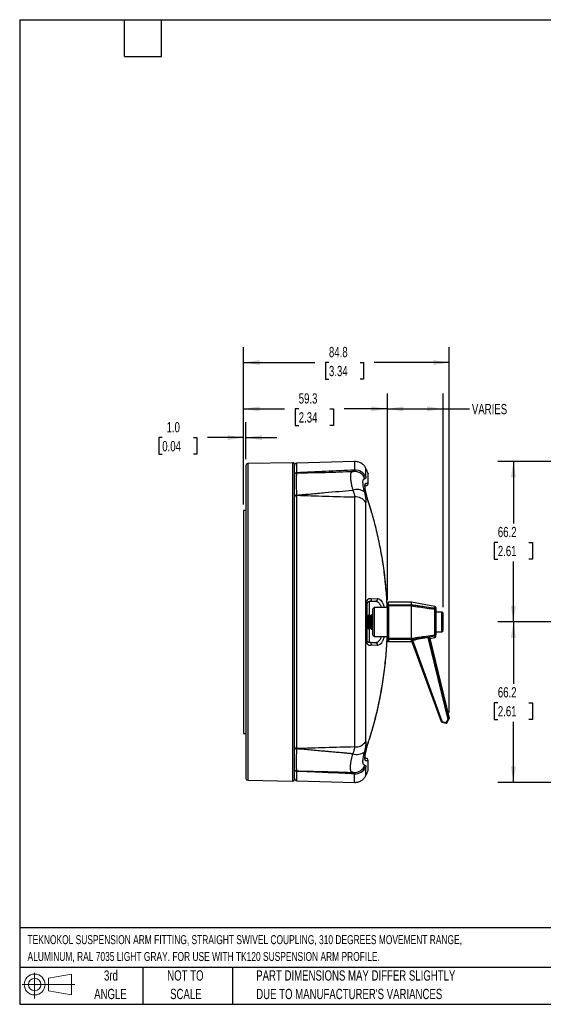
# Model space of a CAD drawing. Header units: millimetres. Extents: x 13 to 546, y 13 to 419.
# Tile 1 of 16: x 13 to 229, y 13 to 419. Entities that reach past the tile are written whole.
import ezdxf

# ---------------------------------------------------------------- set-up
doc = ezdxf.new("R2010")
doc.units = ezdxf.units.MM
doc.header["$LTSCALE"] = 2
doc.layers.add('DIMENSIONS', color=140, linetype='Continuous', lineweight=25)
doc.layers.add('TEXT', color=140, linetype='Continuous', lineweight=25)
doc.styles.add('SLDTEXTSTYLE0', font='TXT', dxfattribs={"width": 0.7})
doc.dimstyles.new('SLDDIMSTYLE0', dxfattribs={"dimtxt": 4.316016, "dimasz": 6.604, "dimexe": 0, "dimexo": 0.0625, "dimgap": 1.079004, "dimtad": 0, "dimtih": 1, "dimtoh": 1, "dimrnd": 1e-09, "dimzin": 12, "dimdsep": 46, "dimtxsty": 'SLDTEXTSTYLE0', "dimsah": 1, "dimcen": 0.09, "dimadec": 0, "dimazin": 3, "dimtfac": 1, "dimtofl": 0, "dimtmove": 0, "dimatfit": 3, "dimfxl": 0, "dimfrac": 2, "dimtolj": 1, "dimtzin": 12, "dimarcsym": 0})
doc.dimstyles.new('SLDDIMSTYLE1', dxfattribs={"dimtxt": 4.316016, "dimasz": 6.604, "dimexe": 0, "dimexo": 0.0625, "dimgap": 1.079004, "dimtad": 0, "dimtih": 1, "dimtoh": 1, "dimrnd": 1e-09, "dimzin": 4, "dimdsep": 46, "dimtxsty": 'SLDTEXTSTYLE0', "dimsah": 1, "dimcen": 0.09, "dimadec": 0, "dimazin": 1, "dimtfac": 1, "dimtmove": 0, "dimatfit": 0, "dimfxl": 0, "dimfrac": 2, "dimtolj": 1, "dimtzin": 12, "dimarcsym": 0})

# ---------------------------------------------------------------- blocks, each defined once
blk = doc.blocks.new('Block11')
at = {"color": 7, "linetype": 'Continuous', "lineweight": 18}
for p, q in [((5.18, 10.62), (5.18, 0)), ((10.96, 8.33), (20.35, 10.06)), ((10.96, 3.19), (10.96, 8.33)), ((20.35, 10.06), (20.35, 1.46)), ((0, 5.76), (21.75, 5.76)), ((10.96, 3.19), (20.35, 1.46))]:
    blk.add_line(p, q, dxfattribs=at)
for radius in [4.3, 2.57]:
    blk.add_circle((5.18, 5.76), radius, dxfattribs=at)
blk = doc.blocks.new('Block12')
at = {"color": 7, "linetype": 'Continuous'}
blk.add_blockref('Block11', (0, 0), dxfattribs=at)
blk = doc.blocks.new('_D')
at = {"layer": 'DIMENSIONS'}
for p, q in [((105.01, 219.05), (105.01, 264.82)), ((164.34, 179.55), (164.34, 264.82)), ((105.01, 258.47), (121.93, 258.47)), ((127.77, 258.47), (126.33, 258.47)), ((126.33, 258.47), (126.33, 251.61)), ((140.6, 258.47), (142.05, 258.47)), ((142.05, 258.47), (142.05, 251.61)), ((164.34, 258.47), (146.45, 258.47)), ((126.33, 251.61), (127.77, 251.61)), ((142.05, 251.61), (140.6, 251.61))]:
    blk.add_line(p, q, dxfattribs=at)
for points in [[(105.01, 258.47), (111.61, 257.45), (111.61, 259.49)], [(164.34, 258.47), (157.74, 259.49), (157.74, 257.45)]]:
    blk.add_solid(points, dxfattribs=at)
at = {"layer": 'DIMENSIONS', "char_height": 4.233, "attachment_point": 1, "style": 'SLDTEXTSTYLE0'}
for s, insert in [('59.3', (127.77, 264.89)), ('2.34', (127.77, 257.07))]:
    blk.add_mtext(s, dxfattribs=dict(at, insert=insert))
blk = doc.blocks.new('_D_1')
at = {"layer": 'DIMENSIONS'}
for p, q in [((164.34, 179.55), (164.34, 264.82)), ((187.34, 176.65), (187.34, 264.82)), ((164.34, 258.47), (187.34, 258.47)), ((187.34, 258.47), (198.22, 258.47))]:
    blk.add_line(p, q, dxfattribs=at)
for points in [[(164.34, 258.47), (170.94, 257.45), (170.94, 259.49)], [(187.34, 258.47), (180.74, 259.49), (180.74, 257.45)]]:
    blk.add_solid(points, dxfattribs=at)
at = {"layer": 'DIMENSIONS', "insert": (199.19, 260.5), "char_height": 4.233, "attachment_point": 1, "style": 'SLDTEXTSTYLE0'}
blk.add_mtext('VARIES', dxfattribs=at)
blk = doc.blocks.new('_D_2')
at = {"layer": 'DIMENSIONS'}
for p, q in [((105.01, 219.05), (105.01, 252.94)), ((106.01, 237.65), (106.01, 252.94)), ((71.49, 246.59), (70.04, 246.59)), ((70.04, 246.59), (70.04, 239.73)), ((84.31, 246.59), (85.76, 246.59)), ((85.76, 246.59), (85.76, 239.73)), ((105.01, 246.59), (90.16, 246.59)), ((106.01, 246.59), (118.71, 246.59)), ((70.04, 239.73), (71.49, 239.73)), ((85.76, 239.73), (84.31, 239.73))]:
    blk.add_line(p, q, dxfattribs=at)
for points in [[(105.01, 246.59), (98.4, 247.61), (98.4, 245.58)], [(106.01, 246.59), (112.61, 245.58), (112.61, 247.61)]]:
    blk.add_solid(points, dxfattribs=at)
at = {"layer": 'DIMENSIONS', "char_height": 4.233, "attachment_point": 1, "style": 'SLDTEXTSTYLE0'}
for s, insert in [('1.0', (73.28, 253.02)), ('0.04', (71.49, 245.19))]:
    blk.add_mtext(s, dxfattribs=dict(at, insert=insert))
blk = doc.blocks.new('_D_3')
at = {"layer": 'DIMENSIONS'}
for p, q in [((105.01, 219.05), (105.01, 283.95)), ((189.84, 133.21), (189.84, 283.95)), ((105.01, 277.6), (134.4, 277.6)), ((140.24, 277.6), (138.79, 277.6)), ((138.79, 277.6), (138.79, 270.74)), ((153.07, 277.6), (154.52, 277.6)), ((154.52, 277.6), (154.52, 270.74)), ((189.84, 277.6), (158.92, 277.6)), ((138.79, 270.74), (140.24, 270.74)), ((154.52, 270.74), (153.07, 270.74))]:
    blk.add_line(p, q, dxfattribs=at)
for points in [[(105.01, 277.6), (111.61, 276.59), (111.61, 278.62)], [(189.84, 277.6), (183.24, 278.62), (183.24, 276.59)]]:
    blk.add_solid(points, dxfattribs=at)
at = {"layer": 'DIMENSIONS', "char_height": 4.233, "attachment_point": 1, "style": 'SLDTEXTSTYLE0'}
for s, insert in [('84.8', (140.24, 284.03)), ('3.34', (140.24, 276.2))]:
    blk.add_mtext(s, dxfattribs=dict(at, insert=insert))
blk = doc.blocks.new('_D_6')
at = {"layer": 'DIMENSIONS'}
for p, q in [((241.03, 170.51), (209.95, 170.51)), ((216.3, 170.51), (216.3, 145)), ((209.89, 137.17), (208.44, 137.17)), ((208.44, 137.17), (208.44, 130.31)), ((222.71, 137.17), (224.16, 137.17)), ((224.16, 137.17), (224.16, 130.31)), ((208.44, 130.31), (209.89, 130.31)), ((224.16, 130.31), (222.71, 130.31)), ((216.3, 104.28), (216.3, 129.35)), ((297.67, 104.28), (209.95, 104.28))]:
    blk.add_line(p, q, dxfattribs=at)
for points in [[(216.3, 170.51), (215.28, 163.91), (217.32, 163.91)], [(216.3, 104.28), (217.32, 110.88), (215.28, 110.88)]]:
    blk.add_solid(points, dxfattribs=at)
at = {"layer": 'DIMENSIONS', "char_height": 4.233, "attachment_point": 1, "style": 'SLDTEXTSTYLE0'}
for s, insert in [('66.2', (209.89, 143.6)), ('2.61', (209.89, 135.77))]:
    blk.add_mtext(s, dxfattribs=dict(at, insert=insert))
blk = doc.blocks.new('_D_7')
at = {"layer": 'DIMENSIONS'}
for p, q in [((297.67, 236.75), (209.95, 236.75)), ((216.3, 236.75), (216.3, 211.15)), ((209.89, 203.32), (208.44, 203.32)), ((208.44, 203.32), (208.44, 196.46)), ((222.71, 203.32), (224.16, 203.32)), ((224.16, 203.32), (224.16, 196.46)), ((208.44, 196.46), (209.89, 196.46)), ((216.3, 170.51), (216.3, 195.5)), ((224.16, 196.46), (222.71, 196.46)), ((241.03, 170.51), (209.95, 170.51))]:
    blk.add_line(p, q, dxfattribs=at)
for points in [[(216.3, 236.75), (215.28, 230.14), (217.32, 230.14)], [(216.3, 170.51), (217.32, 177.12), (215.28, 177.12)]]:
    blk.add_solid(points, dxfattribs=at)
at = {"layer": 'DIMENSIONS', "char_height": 4.233, "attachment_point": 1, "style": 'SLDTEXTSTYLE0'}
for s, insert in [('66.2', (209.89, 209.75)), ('2.61', (209.89, 201.92))]:
    blk.add_mtext(s, dxfattribs=dict(at, insert=insert))

msp = doc.modelspace()

# ---------------------------------------------------------------- linework, layer by layer
for p, q in [((125.399, 236.176), (106.737, 235.851)), ((106.737, 235.851), (106.737, 105.176)), ((125.399, 170.513), (125.399, 236.176)), ((150.793, 236.747), (126.976, 236.042)), ((106.006, 216.513), (105.006, 216.513)), ((105.006, 216.513), (105.006, 124.513)), ((156.979, 173.474), (156.979, 179.039)), ((157.876, 180.102), (160.297, 180.166)), ((155.777, 162.86), (155.777, 178.167)), ((158.848, 176.473), (158.34, 175.965)), ((158.34, 165.062), (158.34, 175.965)), ((164.34, 176.473), (158.848, 176.473)), ((158.848, 176.473), (158.848, 164.554)), ((174.34, 178.615), (164.84, 178.615)), ((164.84, 177.484), (164.84, 178.615)), ((164.84, 177.484), (164.84, 177.151)), ((174.34, 177.484), (164.84, 177.484)), ((174.34, 177.153), (164.84, 177.151)), ((164.84, 177.151), (164.84, 163.666)), ((183.927, 176.924), (174.34, 178.615)), ((174.34, 177.484), (174.34, 178.615)), ((174.34, 163.664), (174.34, 177.153)), ((183.927, 176.924), (183.927, 176.144)), ((183.927, 165.068), (183.927, 175.79)), ((156.34, 172.959), (156.006, 173.437)), ((156.729, 173.513), (156.34, 172.959)), ((156.34, 168.068), (156.34, 172.958)), ((156.952, 173.513), (156.729, 173.513)), ((156.729, 167.513), (156.729, 173.513)), ((157.34, 172.959), (156.952, 173.513)), ((156.952, 167.513), (156.952, 173.513)), ((157.729, 173.513), (157.34, 172.959)), ((157.34, 168.068), (157.34, 172.958)), ((158.34, 173.513), (157.729, 173.513)), ((157.729, 167.513), (157.729, 173.513)), ((164.359, 170.513), (164.34, 171.341)), ((186.84, 174.613), (184.34, 174.613)), ((186.84, 166.413), (186.84, 174.613)), ((187.34, 166.923), (187.34, 174.113)), ((125.399, 104.85), (125.399, 170.513)), ((156.006, 167.59), (156.34, 168.068)), ((156.34, 168.068), (156.729, 167.513)), ((156.729, 167.513), (156.952, 167.513)), ((156.952, 167.513), (157.34, 168.068)), ((156.979, 161.988), (156.979, 167.552)), ((157.34, 168.068), (157.729, 167.513)), ((157.729, 167.513), (158.34, 167.513)), ((164.34, 169.738), (164.359, 170.513)), ((158.34, 165.062), (158.848, 164.554)), ((158.848, 164.554), (164.34, 164.554)), ((174.34, 163.664), (164.84, 163.666)), ((164.84, 163.666), (164.84, 163.343)), ((174.34, 163.343), (164.84, 163.343)), ((164.84, 163.343), (164.84, 162.412)), ((174.339, 162.745), (186.456, 129.427)), ((174.34, 162.76), (174.34, 163.343)), ((174.34, 162.741), (174.34, 162.412)), ((186.998, 129.375), (174.798, 162.921)), ((189.422, 130.279), (181.224, 164.089)), ((189.835, 130.72), (181.746, 164.082)), ((181.844, 163.735), (183.927, 164.102)), ((181.86, 163.738), (189.835, 130.812)), ((183.927, 164.102), (183.927, 164.723)), ((184.34, 166.413), (186.84, 166.413)), ((160.297, 160.861), (157.876, 160.924)), ((164.84, 162.412), (174.34, 162.412)), ((174.34, 162.412), (174.453, 162.431)), ((188.622, 128.888), (189.422, 130.279)), ((188.795, 128.798), (189.595, 130.189)), ((189.835, 130.812), (189.835, 130.72)), ((189.84, 130.673), (189.84, 130.765)), ((189.84, 130.659), (189.84, 130.66)), ((186.94, 129.193), (188.564, 128.706)), ((186.998, 129.375), (188.622, 128.888)), ((105.006, 124.513), (106.006, 124.513)), ((106.737, 105.176), (125.399, 104.85)), ((126.976, 104.984), (150.793, 104.279))]:
    msp.add_line(p, q)
at = {"flags": 128}
for points in [[(164.84, 177.151), (164.743, 177.148), (164.649, 177.14), (164.562, 177.127), (164.487, 177.11), (164.425, 177.088), (164.378, 177.063), (164.35, 177.037), (164.34, 177.009)], [(155.777, 162.86), (155.83, 162.875), (155.876, 162.89), (155.915, 162.906), (155.948, 162.922), (155.973, 162.938), (155.991, 162.955), (156.002, 162.971), (156.006, 162.987)], [(164.84, 163.666), (164.743, 163.669), (164.649, 163.678), (164.562, 163.692), (164.487, 163.712), (164.425, 163.735), (164.378, 163.762), (164.35, 163.792), (164.34, 163.822)], [(184.34, 165.201), (184.333, 165.178), (184.31, 165.155), (184.273, 165.133), (184.223, 165.114), (184.162, 165.097), (184.09, 165.084), (184.011, 165.074), (183.927, 165.068)]]:
    msp.add_lwpolyline(points, dxfattribs=at)
for centre, radius, start, end in [((106.75, 235.106), 0.745, 91, 180), ((125.41, 235.581), 0.596, 0, 91), ((126.974, 231.138), 0.969, 89.90716, 178.24087), ((126.976, 231.098), 0.971, 90.06001, 178.35907), ((150.528, 227.703), 4.975, 23.11025, 92.0298), ((150.995, 228.195), 5.032, 27.13701, 92.30172), ((19.506, 170.513), 150, 24.13592, 24.9806), ((151.744, 219.675), 5.519, 55.49664, 107.68902), ((126.903, 221.992), 0.905, 85.51483, 172.64984), ((126.908, 221.88), 0.909, 85.73126, 173.08692), ((151.148, 216.859), 5.27, 34.84171, 93.85854), ((156.913, 180.004), 0.968, 273.9491, 5.80873), ((159.327, 180.074), 0.974, 273.39437, 5.37656), ((164.84, 178.115), 0.5, 90, 180), ((164.828, 176.996), 0.488, 88.56932, 178.49403), ((183.84, 176.432), 0.5, 0, 80), ((183.853, 175.663), 0.487, 0.8609, 81.2884), ((184.008, 175.295), 0.501, 48.49496, 99.35046), ((186.84, 174.113), 0.5, 0, 90), ((186.84, 166.913), 0.5, 270, 0), ((164.83, 163.833), 0.49, 181.22913, 271.17852), ((164.84, 162.912), 0.5, 180, 270), ((183.851, 165.207), 0.49, 278.97501, 359.32059), ((183.84, 164.594), 0.5, 280, 0), ((156.913, 161.022), 0.968, 354.19127, 86.0509), ((159.327, 160.952), 0.974, 354.62344, 86.60563), ((190.026, 131.231), 1.128, 237.62625, 247.55811), ((189.641, 130.673), 0.2, 330.09813, 359.99984), ((189.641, 130.765), 0.2, 0.00001, 13.62211), ((189.641, 130.673), 0.2, 0.00001, 13.62211), ((186.644, 129.495), 0.2, 199.97703, 253.30373), ((183.899, 130.255), 3.222, 340.75873, 344.14964), ((187.744, 129.016), 0.877, 339.3375, 343.51969), ((178.528, 131.913), 10.537, 342.62798, 343.31667), ((190.373, 131.923), 3.504, 240.00688, 242.20879), ((188.87, 129.04), 0.253, 238.98689, 252.77736), ((126.908, 119.147), 0.909, 186.91302, 274.26869), ((126.903, 119.034), 0.905, 187.35016, 274.48516), ((151.145, 124.17), 5.271, 266.16278, 325.18975), ((151.743, 121.35), 5.519, 252.31269, 304.51089), ((126.976, 109.928), 0.971, 181.64093, 269.93999), ((126.974, 109.889), 0.969, 181.75913, 270.09284), ((150.528, 113.323), 4.975, 267.9702, 336.88975), ((150.995, 112.832), 5.032, 267.69828, 332.86299), ((106.75, 105.92), 0.745, 180, 269), ((19.506, 170.513), 150, 335.01923, 335.85799), ((125.41, 105.446), 0.596, 269, 0)]:
    msp.add_arc(centre, radius, start, end)
msp.add_ellipse((176.454, 185.982), major_axis=(-5.39, 22.247), ratio=0.0033833, start_param=2.9638276, end_param=3.1413786)
for points, knots in [([(126.976, 236.042), (126.853, 236.025), (126.597, 235.989), (126.271, 235.756), (126.047, 235.423), (126.019, 235.166), (126.006, 235.042)], [0, 0, 0, 0, 0.2405126, 0.5000049, 0.7594947, 1, 1, 1, 1]), ([(126.976, 232.107), (126.976, 232.71), (126.976, 233.913), (126.976, 235.128), (126.976, 235.833), (126.976, 236.123), (126.976, 236.04), (126.976, 236.039)], [0, 0, 0, 0, 0.2499744, 0.4981867, 0.7464987, 0.9967607, 1, 1, 1, 1]), ([(150.793, 236.746), (150.793, 236.747), (150.793, 236.821), (150.793, 236.565), (150.793, 235.934), (150.793, 234.846), (150.793, 233.765), (150.793, 233.223)], [0, 0, 0, 0, 0.000788, 0.2513075, 0.500197, 0.7491936, 1, 1, 1, 1]), ([(155.473, 233.861), (155.237, 234.275), (154.754, 235.121), (153.6, 236.061), (152.241, 236.67), (151.269, 236.722), (150.793, 236.747)], [0, 0, 0, 0, 0.2446282, 0.5, 0.7553718, 1, 1, 1, 1]), ([(106.006, 235.106), (106.006, 235.106), (106.006, 228.3), (106.006, 204.074), (106.006, 187.644), (106.006, 153.383), (106.006, 136.952), (106.006, 112.726), (106.006, 105.92), (106.006, 105.92)], [0, 0, 0, 0, 0.25, 0.25, 0.5, 0.5, 0.75, 0.75, 1, 1, 1, 1]), ([(126.006, 105.446), (126.006, 105.446), (126.006, 112.301), (126.006, 136.706), (126.006, 153.257), (126.006, 187.77), (126.006, 204.321), (126.006, 228.725), (126.006, 235.581), (126.006, 235.581)], [0, 0, 0, 0, 0.25, 0.25, 0.5, 0.5, 0.75, 0.75, 1, 1, 1, 1]), ([(126.974, 222.895), (126.907, 224.881), (126.867, 226.648), (126.872, 228.948), (126.884, 229.658), (126.916, 230.629), (126.929, 230.936), (126.953, 231.523), (126.965, 231.803), (126.975, 232.069)], [0, 0, 0, 0, 0.5, 0.5, 0.75, 0.75, 0.875, 0.875, 1, 1, 1, 1]), ([(126.975, 232.069), (130.874, 232.105), (134.773, 232.171), (142.566, 232.372), (146.461, 232.506), (150.352, 232.676)], [0, 0, 0, 0, 0.5, 0.5, 1, 1, 1, 1]), ([(150.352, 232.676), (150.293, 232.663), (150.234, 232.65), (150.113, 232.624), (150.052, 232.612), (149.924, 232.584), (149.858, 232.568), (149.724, 232.521), (149.656, 232.492), (149.574, 232.43), (149.557, 232.416), (149.525, 232.386), (149.51, 232.37), (149.465, 232.319), (149.437, 232.281), (149.358, 232.156), (149.312, 232.059), (149.194, 231.727), (149.14, 231.452), (149.1, 230.953), (149.094, 230.77), (149.095, 230.381), (149.103, 230.175), (149.133, 229.737), (149.155, 229.505), (149.211, 229.023), (149.246, 228.772), (149.368, 227.991), (149.474, 227.426), (149.737, 226.227), (149.893, 225.589), (150.067, 224.933)], [0, 0, 0, 0, 0.0625, 0.0625, 0.125, 0.125, 0.1875, 0.1875, 0.25, 0.25, 0.265625, 0.265625, 0.28125, 0.28125, 0.3125, 0.3125, 0.375, 0.375, 0.5, 0.5, 0.5625, 0.5625, 0.625, 0.625, 0.6875, 0.6875, 0.75, 0.75, 0.875, 0.875, 1, 1, 1, 1]), ([(164.223, 176.473), (164.213, 176.957), (164.155, 179.923), (163.714, 185.369), (162.885, 192.74), (161.689, 200.053), (160.157, 207.316), (158.446, 213.934), (157.008, 218.552), (156.168, 221.191), (155.812, 222.462), (155.516, 223.66), (155.289, 224.76), (155.14, 225.73), (155.076, 226.54), (155.096, 227.173), (155.212, 227.64), (155.443, 227.861), (155.79, 227.822), (156.088, 227.862), (156.422, 227.796), (156.359, 228.76), (156.389, 229.577), (156.381, 230.511), (156.386, 231.229), (156.386, 231.692), (156.385, 231.894), (156.384, 231.851), (156.384, 231.845)], [0, 0, 0, 0, 0.0171276, 0.1049013, 0.1931104, 0.2796903, 0.3674516, 0.4564477, 0.5227931, 0.5393261, 0.5556493, 0.5721335, 0.5884933, 0.604914, 0.6213709, 0.6377716, 0.6542676, 0.6747337, 0.6942123, 0.7160772, 0.7379361, 0.7592871, 0.8010194, 0.8425277, 0.8917922, 0.9412102, 0.9906508, 1, 1, 1, 1]), ([(155.473, 230.49), (155.473, 231.005), (155.473, 232.04), (155.473, 233.083), (155.473, 233.687), (155.473, 233.931), (155.473, 233.86), (155.473, 233.86)], [0, 0, 0, 0, 0.2491173, 0.4997785, 0.7493717, 0.999141, 1, 1, 1, 1]), ([(156.45, 231.519), (156.448, 231.584), (156.444, 231.714), (156.404, 231.816), (156.384, 231.867)], [0, 0, 0, 0, 0.5010475, 1, 1, 1, 1]), ([(154.87, 224.223), (154.759, 224.689), (154.661, 225.139), (154.497, 225.979), (154.431, 226.371), (154.355, 226.919), (154.334, 227.095), (154.299, 227.433), (154.286, 227.595), (154.258, 228.051), (154.257, 228.318), (154.281, 228.661), (154.293, 228.767), (154.325, 228.96), (154.346, 229.047), (154.418, 229.279), (154.482, 229.393), (154.644, 229.527), (154.739, 229.555), (154.926, 229.607), (155.017, 229.631), (155.104, 229.656)], [0, 0, 0, 0, 0.125, 0.125, 0.25, 0.25, 0.3125, 0.3125, 0.375, 0.375, 0.5, 0.5, 0.5625, 0.5625, 0.625, 0.625, 0.75, 0.75, 0.875, 0.875, 1, 1, 1, 1]), ([(155.473, 230.49), (155.472, 230.45), (155.471, 230.371), (155.463, 230.263), (155.451, 230.163), (155.433, 230.072), (155.409, 229.99), (155.381, 229.916), (155.348, 229.851), (155.309, 229.794), (155.266, 229.746), (155.217, 229.707), (155.164, 229.676), (155.124, 229.663), (155.104, 229.656)], [0, 0, 0, 0, 0.0832639, 0.1663383, 0.2492839, 0.3321615, 0.4150322, 0.4979569, 0.5809961, 0.6642101, 0.7476588, 0.8314012, 0.9154958, 1, 1, 1, 1]), ([(155.431, 226.808), (155.579, 226.825), (155.829, 226.854), (156.084, 227.005), (156.199, 227.11), (156.259, 227.181), (156.323, 227.255), (156.394, 227.39), (156.428, 227.693), (156.44, 228.051), (156.446, 228.39), (156.448, 228.828), (156.447, 229.286), (156.448, 229.745), (156.449, 230.113), (156.449, 230.409), (156.45, 230.684), (156.451, 230.958), (156.451, 231.223), (156.451, 231.449), (156.45, 231.506), (156.45, 231.536)], [0, 0, 0, 0, 0.0317992, 0.0538194, 0.0606959, 0.0660938, 0.0731376, 0.0958635, 0.1287115, 0.1652407, 0.2036035, 0.2440215, 0.3285197, 0.4098801, 0.4755312, 0.5368058, 0.5967824, 0.6715545, 0.7635394, 0.8729081, 1, 1, 1, 1]), ([(126.974, 222.895), (128.911, 223.051), (130.846, 223.218), (134.709, 223.56), (136.636, 223.734), (142.408, 224.257), (146.242, 224.601), (150.067, 224.933)], [0, 0, 0, 0, 0.25, 0.25, 0.5, 0.5, 1, 1, 1, 1]), ([(150.067, 224.933), (150.279, 224.398), (150.448, 223.89), (150.691, 222.949), (150.766, 222.514), (150.793, 222.118)], [0, 0, 0, 0, 0.5, 0.5, 1, 1, 1, 1]), ([(154.87, 224.223), (154.895, 224.12), (154.943, 223.913), (155.011, 223.609), (155.074, 223.309), (155.132, 223.015), (155.186, 222.725), (155.235, 222.439), (155.28, 222.159), (155.334, 221.79), (155.39, 221.341), (155.437, 220.825), (155.467, 220.332), (155.471, 220.024), (155.473, 219.87)], [0, 0, 0, 0, 0.0633613, 0.1264468, 0.1892929, 0.2519361, 0.3144135, 0.3767626, 0.4390208, 0.501226, 0.626768, 0.7515259, 0.8758264, 1, 1, 1, 1]), ([(158.044, 215.103), (157.916, 215.583), (157.616, 216.706), (157.068, 218.444), (156.552, 220.026), (156.168, 221.28), (155.902, 222.222), (155.661, 223.16), (155.455, 224.074), (155.292, 224.937), (155.19, 225.696), (155.151, 226.286), (155.161, 226.683), (155.193, 226.9), (155.222, 226.974), (155.219, 226.97), (155.219, 226.97)], [0, 0, 0, 0, 0.0937711, 0.2190744, 0.3447133, 0.4066978, 0.4713708, 0.5392658, 0.609364, 0.6823893, 0.7582194, 0.829163, 0.8921385, 0.9463513, 0.9923927, 1, 1, 1, 1]), ([(155.184, 226.801), (155.213, 226.802), (155.307, 226.804), (155.394, 226.807), (155.454, 226.808)], [0, 0, 0, 0, 0.31208263, 1, 1, 1, 1]), ([(155.574, 226.811), (155.511, 226.81), (155.413, 226.807), (155.308, 226.804), (155.271, 226.803)], [0, 0, 0, 0, 0.64976769, 1, 1, 1, 1]), ([(126.976, 222.786), (130.942, 222.661), (134.909, 222.536), (142.847, 222.31), (146.819, 222.208), (150.793, 222.118)], [0, 0, 0, 0, 0.5, 0.5, 1, 1, 1, 1]), ([(126.976, 118.24), (126.976, 119.774), (126.976, 121.411), (126.976, 124.882), (126.976, 126.716), (126.977, 129.617), (126.977, 130.608), (126.977, 132.133), (126.977, 132.648), (126.977, 133.69), (126.977, 134.218), (126.977, 136.878), (126.977, 139.067), (126.977, 143.562), (126.976, 145.868), (126.976, 149.413), (126.976, 150.61), (126.976, 152.428), (126.976, 153.037), (126.976, 154.264), (126.976, 154.882), (126.976, 157.969), (126.976, 160.45), (126.976, 165.434), (126.976, 167.938), (126.976, 171.713), (126.976, 172.974), (126.976, 175.501), (126.976, 176.771), (126.976, 180.546), (126.976, 183.025), (126.977, 187.912), (126.977, 190.318), (126.977, 193.872), (126.977, 195.047), (126.977, 197.379), (126.977, 198.537), (126.977, 201.936), (126.977, 204.119), (126.977, 208.325), (126.977, 210.347), (126.977, 213.26), (126.977, 214.21), (126.977, 216.069), (126.977, 216.976), (126.976, 219.607), (126.976, 221.252), (126.976, 222.786)], [0, 0, 0, 0, 0.0625, 0.0625, 0.125, 0.125, 0.15625, 0.15625, 0.171875, 0.171875, 0.1875, 0.1875, 0.25, 0.25, 0.3125, 0.3125, 0.34375, 0.34375, 0.359375, 0.359375, 0.375, 0.375, 0.4375, 0.4375, 0.5, 0.5, 0.53125, 0.53125, 0.5625, 0.5625, 0.625, 0.625, 0.6875, 0.6875, 0.71875, 0.71875, 0.75, 0.75, 0.8125, 0.8125, 0.875, 0.875, 0.90625, 0.90625, 0.9375, 0.9375, 1, 1, 1, 1]), ([(150.793, 222.118), (150.793, 221.337), (150.793, 220.531), (150.794, 218.867), (150.794, 218.008), (150.793, 215.364), (150.792, 213.519), (150.79, 209.67), (150.789, 207.665), (150.789, 204.538), (150.79, 203.475), (150.79, 201.309), (150.79, 200.204), (150.791, 196.842), (150.792, 194.562), (150.793, 189.925), (150.793, 187.567), (150.794, 183.971), (150.794, 182.763), (150.795, 180.329), (150.795, 179.101), (150.795, 175.399), (150.794, 172.938), (150.792, 168.025), (150.791, 165.576), (150.789, 160.692), (150.789, 158.255), (150.789, 153.405), (150.789, 151.035), (150.789, 146.397), (150.79, 144.131), (150.791, 139.698), (150.793, 137.535), (150.793, 133.321), (150.792, 131.307), (150.79, 127.454), (150.789, 125.616), (150.789, 122.123), (150.791, 120.469), (150.792, 118.911)], [0, 0, 0, 0, 0.03125, 0.03125, 0.0625, 0.0625, 0.125, 0.125, 0.1875, 0.1875, 0.21875, 0.21875, 0.25, 0.25, 0.3125, 0.3125, 0.375, 0.375, 0.40625, 0.40625, 0.4375, 0.4375, 0.5, 0.5, 0.5625, 0.5625, 0.625, 0.625, 0.6875, 0.6875, 0.75, 0.75, 0.8125, 0.8125, 0.875, 0.875, 0.9375, 0.9375, 1, 1, 1, 1]), ([(155.473, 121.161), (155.471, 124.143), (155.472, 127.483), (155.475, 133.012), (155.476, 134.941), (155.475, 138.975), (155.474, 141.044), (155.473, 145.281), (155.473, 147.45), (155.472, 151.885), (155.472, 154.152), (155.471, 158.79), (155.471, 161.12), (155.472, 165.79), (155.472, 168.131), (155.474, 172.828), (155.475, 175.183), (155.475, 178.726), (155.475, 179.902), (155.475, 182.23), (155.475, 183.385), (155.475, 186.823), (155.475, 189.078), (155.475, 193.514), (155.475, 195.696), (155.474, 198.912), (155.474, 199.969), (155.474, 202.039), (155.473, 203.055), (155.473, 206.045), (155.474, 207.962), (155.475, 211.644), (155.475, 213.409), (155.475, 215.939), (155.474, 216.761), (155.474, 218.353), (155.473, 219.124), (155.473, 219.87)], [0, 0, 0, 0, 0.125, 0.125, 0.1875, 0.1875, 0.25, 0.25, 0.3125, 0.3125, 0.375, 0.375, 0.4375, 0.4375, 0.5, 0.5, 0.5625, 0.5625, 0.59375, 0.59375, 0.625, 0.625, 0.6875, 0.6875, 0.75, 0.75, 0.78125, 0.78125, 0.8125, 0.8125, 0.875, 0.875, 0.9375, 0.9375, 0.96875, 0.96875, 1, 1, 1, 1]), ([(164.243, 176.473), (164.232, 177.014), (164.173, 180.164), (163.684, 185.906), (162.891, 192.986), (162.093, 197.423), (161.756, 199.297)], [0, 0, 0, 0, 0.0705049, 0.4107835, 0.7510728, 1, 1, 1, 1]), ([(155.777, 178.167), (155.777, 178.209), (155.778, 178.294), (155.784, 178.418), (155.794, 178.54), (155.808, 178.659), (155.826, 178.774), (155.848, 178.887), (155.897, 179.094), (155.997, 179.379), (156.153, 179.665), (156.324, 179.887), (156.503, 180.039), (156.708, 180.146), (156.959, 180.188), (157.276, 180.162), (157.59, 180.114), (157.797, 180.105), (157.876, 180.102)], [0, 0, 0, 0, 0.0200243, 0.0398666, 0.0596477, 0.0794899, 0.0995141, 0.119838, 0.1405739, 0.217478, 0.3037246, 0.3760596, 0.451304, 0.5306905, 0.6263176, 0.7475667, 0.9048505, 1, 1, 1, 1]), ([(156.006, 178.039), (156.006, 178.053), (156.006, 178.084), (156.009, 178.128), (156.012, 178.163), (156.017, 178.198), (156.025, 178.241), (156.043, 178.314), (156.075, 178.412), (156.116, 178.499), (156.165, 178.585), (156.228, 178.671), (156.301, 178.752), (156.382, 178.822), (156.458, 178.873), (156.539, 178.919), (156.628, 178.96), (156.723, 178.995), (156.817, 179.02), (156.892, 179.032), (156.945, 179.037), (156.97, 179.038), (156.979, 179.039)], [0, 0, 0, 0, 0.01055067, 0.02278622, 0.03714938, 0.04481656, 0.0601899, 0.08681097, 0.14585571, 0.2336359, 0.30219509, 0.37834918, 0.46266724, 0.51463673, 0.57816801, 0.63739943, 0.69762688, 0.77286096, 0.84828987, 0.92398027, 0.97074155, 1, 1, 1, 1]), ([(159.385, 179.102), (159.512, 179.095), (159.732, 179.084), (160.065, 178.962), (160.37, 178.783), (160.728, 178.478), (161.098, 178.038), (161.469, 177.422), (161.726, 176.895), (161.85, 176.555), (161.879, 176.473)], [0, 0, 0, 0, 0.1380637, 0.2387224, 0.3647085, 0.4777037, 0.6478062, 0.8063861, 0.9534998, 1, 1, 1, 1]), ([(160.297, 180.166), (160.519, 180.137), (160.963, 180.08), (161.605, 179.551), (162.199, 178.696), (162.685, 177.667), (162.924, 176.819), (163.022, 176.473)], [0, 0, 0, 0, 0.2130296, 0.426441, 0.6389499, 0.8525356, 1, 1, 1, 1]), ([(155.777, 178.167), (155.797, 178.161), (155.837, 178.15), (155.884, 178.134), (155.922, 178.118), (155.95, 178.104), (155.971, 178.091), (155.985, 178.079), (155.995, 178.068), (156.001, 178.059), (156.004, 178.051), (156.006, 178.045), (156.006, 178.041), (156.006, 178.039)], [0, 0, 0, 0, 0.140735, 0.2720221, 0.393541, 0.5050656, 0.6064491, 0.6976094, 0.7785146, 0.84917, 0.9096055, 0.9598652, 1, 1, 1, 1]), ([(156.006, 162.987), (156.006, 163.249), (156.006, 163.772), (156.006, 164.559), (156.006, 165.347), (156.006, 166.136), (156.006, 166.927), (156.006, 167.718), (156.006, 168.51), (156.006, 169.304), (156.006, 170.097), (156.006, 170.892), (156.006, 171.686), (156.006, 172.481), (156.006, 173.276), (156.006, 174.071), (156.006, 174.865), (156.006, 175.66), (156.006, 176.454), (156.006, 177.247), (156.006, 177.775), (156.006, 178.039)], [0, 0, 0, 0, 0.0523768, 0.1047821, 0.1572159, 0.2096781, 0.2621688, 0.3146878, 0.3672352, 0.4198109, 0.4724148, 0.5250469, 0.5777073, 0.6303957, 0.6831123, 0.735857, 0.7886297, 0.8414304, 0.894259, 0.9471156, 1, 1, 1, 1]), ([(164.34, 178.092), (164.34, 178.1), (164.34, 178.182), (164.34, 177.885), (164.34, 177.3), (164.34, 177.009)], [0, 0, 0, 0, 0.0465384, 0.52601, 1, 1, 1, 1]), ([(174.34, 177.153), (174.342, 177.23), (174.346, 177.3), (174.346, 177.415), (174.342, 177.458), (174.34, 177.484)], [0, 0, 0, 0, 0.5, 0.5, 1, 1, 1, 1]), ([(183.927, 176.144), (182.734, 176.313), (180.611, 176.612), (177.82, 177.001), (175.817, 177.279), (174.745, 177.428), (174.34, 177.484)], [0, 0, 0, 0, 0.3734751, 0.6646323, 0.873473, 1, 1, 1, 1]), ([(174.34, 177.153), (175.41, 177.003), (177.546, 176.704), (180.741, 176.249), (182.867, 175.942), (183.927, 175.79)], [0, 0, 0, 0, 0.3346492, 0.6679841, 1, 1, 1, 1]), ([(183.927, 176.144), (183.935, 176.121), (183.94, 176.075), (183.94, 175.948), (183.935, 175.869), (183.927, 175.79)], [0, 0, 0, 0, 0.5, 0.5, 1, 1, 1, 1]), ([(184.34, 176.415), (184.34, 176.42), (184.34, 176.475), (184.34, 176.273), (184.34, 175.871), (184.34, 175.67)], [0, 0, 0, 0, 0.05398247, 0.52696691, 1, 1, 1, 1]), ([(184.34, 175.67), (184.34, 175.527), (184.34, 175.24), (184.34, 174.808), (184.34, 174.375), (184.34, 173.94), (184.34, 173.505), (184.34, 173.068), (184.34, 172.63), (184.34, 172.191), (184.34, 171.752), (184.34, 171.311), (184.34, 170.868), (184.34, 170.278), (184.34, 169.542), (184.34, 168.662), (184.34, 167.788), (184.34, 166.919), (184.34, 166.055), (184.34, 165.486), (184.34, 165.201)], [0, 0, 0, 0, 0.0418427, 0.0835887, 0.1252575, 0.1668683, 0.2084407, 0.2499943, 0.2915486, 0.3331232, 0.3747376, 0.4164113, 0.4581638, 0.5000143, 0.5835984, 0.6668732, 0.7499943, 0.8331183, 0.9164017, 1, 1, 1, 1]), ([(156.384, 109.164), (156.384, 109.162), (156.383, 109.102), (156.382, 109.31), (156.382, 109.822), (156.382, 110.73), (156.381, 111.657), (156.382, 112.374), (156.38, 112.73), (156.39, 113.065), (156.32, 113.166), (156.241, 113.181), (156.151, 113.18), (156.061, 113.183), (155.956, 113.186), (155.848, 113.189), (155.73, 113.192), (155.625, 113.191), (155.516, 113.194), (155.363, 113.232), (155.198, 113.424), (155.087, 113.91), (155.079, 114.634), (155.173, 115.567), (155.368, 116.684), (155.682, 118.077), (156.135, 119.75), (156.748, 121.648), (157.954, 125.461), (159.561, 131.224), (161.308, 138.962), (162.674, 146.762), (163.624, 154.632), (164.133, 160.591), (164.2, 163.899), (164.213, 164.554)], [0, 0, 0, 0, 0.0017431, 0.0566681, 0.1118878, 0.1672184, 0.2223418, 0.2353282, 0.2483599, 0.2613147, 0.2671489, 0.2734612, 0.2799285, 0.2862168, 0.2925059, 0.3014928, 0.3080346, 0.3155453, 0.3213139, 0.3282605, 0.3461951, 0.3641442, 0.3821238, 0.4000474, 0.4180458, 0.4359674, 0.459864, 0.4834551, 0.5070162, 0.6023709, 0.6962154, 0.7886139, 0.8829993, 0.976861, 1, 1, 1, 1]), ([(155.223, 114.051), (155.223, 114.05), (155.225, 114.044), (155.216, 114.064), (155.199, 114.12), (155.174, 114.248), (155.152, 114.506), (155.16, 114.971), (155.223, 115.632), (155.354, 116.446), (155.538, 117.344), (155.801, 118.437), (156.152, 119.712), (156.607, 121.164), (157.072, 122.594), (158.136, 126.044), (159.661, 131.537), (161.367, 139.154), (162.707, 146.839), (163.644, 154.605), (164.15, 160.519), (164.221, 163.842), (164.236, 164.554)], [0, 0, 0, 0, 0.0016038, 0.0105832, 0.0182381, 0.0267466, 0.0420417, 0.0606013, 0.0820153, 0.1036729, 0.1247475, 0.1449958, 0.1741333, 0.201294, 0.2285491, 0.2558484, 0.3979583, 0.5382895, 0.6793408, 0.8203954, 0.9615268, 1, 1, 1, 1]), ([(157.876, 160.924), (157.851, 160.924), (157.792, 160.924), (157.691, 160.916), (157.566, 160.904), (157.414, 160.887), (157.25, 160.865), (157.088, 160.848), (156.942, 160.848), (156.813, 160.862), (156.666, 160.902), (156.503, 160.987), (156.324, 161.139), (156.173, 161.334), (156.049, 161.551), (155.95, 161.777), (155.879, 162.003), (155.83, 162.221), (155.799, 162.425), (155.78, 162.638), (155.778, 162.786), (155.777, 162.86)], [0, 0, 0, 0, 0.0307454, 0.071373, 0.1218923, 0.1823078, 0.252622, 0.3164474, 0.3737629, 0.4246671, 0.4693006, 0.5486188, 0.623778, 0.6960149, 0.7547926, 0.8089607, 0.8594998, 0.8955076, 0.9305021, 0.9651151, 1, 1, 1, 1]), ([(156.979, 161.988), (156.96, 161.989), (156.904, 161.991), (156.81, 162.007), (156.708, 162.036), (156.628, 162.067), (156.563, 162.096), (156.509, 162.124), (156.446, 162.162), (156.377, 162.209), (156.291, 162.283), (156.218, 162.367), (156.156, 162.458), (156.109, 162.541), (156.066, 162.637), (156.03, 162.754), (156.012, 162.852), (156.007, 162.925), (156.006, 162.962), (156.006, 162.98), (156.006, 162.987)], [0, 0, 0, 0, 0.0594524, 0.1771845, 0.2528398, 0.3050795, 0.3382633, 0.3754564, 0.4165092, 0.4773464, 0.541634, 0.6583572, 0.7157585, 0.7725161, 0.8584017, 0.9242159, 0.9706959, 0.9872252, 0.9948277, 1, 1, 1, 1]), ([(161.871, 164.554), (161.846, 164.475), (161.732, 164.122), (161.471, 163.616), (161.103, 162.992), (160.697, 162.512), (160.282, 162.177), (159.849, 161.959), (159.548, 161.937), (159.385, 161.925)], [0, 0, 0, 0, 0.04239875, 0.19016113, 0.3494312, 0.52026641, 0.67366777, 0.82250783, 1, 1, 1, 1]), ([(163.021, 164.554), (162.925, 164.211), (162.688, 163.368), (162.204, 162.339), (161.61, 161.48), (160.965, 160.947), (160.521, 160.89), (160.297, 160.861)], [0, 0, 0, 0, 0.1454619, 0.3585955, 0.5725271, 0.7852806, 1, 1, 1, 1]), ([(164.34, 163.822), (164.34, 163.545), (164.34, 163.014), (164.34, 162.96), (164.34, 162.934)], [0, 0, 0, 0, 0.5226352, 1, 1, 1, 1]), ([(183.927, 165.068), (182.734, 164.891), (180.611, 164.576), (177.82, 164.168), (175.817, 163.877), (174.745, 163.722), (174.34, 163.664)], [0, 0, 0, 0, 0.3734751, 0.6646323, 0.873473, 1, 1, 1, 1]), ([(174.34, 163.343), (175.41, 163.496), (177.546, 163.801), (180.741, 164.26), (182.867, 164.569), (183.927, 164.723)], [0, 0, 0, 0, 0.3346492, 0.6679841, 1, 1, 1, 1]), ([(174.34, 163.343), (174.342, 163.366), (174.346, 163.408), (174.346, 163.519), (174.342, 163.588), (174.34, 163.664)], [0, 0, 0, 0, 0.5, 0.5, 1, 1, 1, 1]), ([(174.34, 162.76), (174.352, 162.782), (174.404, 162.812), (174.571, 162.871), (174.682, 162.9), (174.798, 162.921)], [0, 0, 0, 0, 0.5, 0.5, 1, 1, 1, 1]), ([(181.224, 164.089), (181.357, 164.113), (181.489, 164.125), (181.681, 164.121), (181.74, 164.106), (181.746, 164.082)], [0, 0, 0, 0, 0.5, 0.5, 1, 1, 1, 1]), ([(183.927, 165.068), (183.935, 164.989), (183.94, 164.911), (183.94, 164.788), (183.935, 164.744), (183.927, 164.723)], [0, 0, 0, 0, 0.5, 0.5, 1, 1, 1, 1]), ([(184.34, 164.612), (184.34, 164.627), (184.34, 164.659), (184.34, 165.013), (184.34, 165.201)], [0, 0, 0, 0, 0.4697692, 1, 1, 1, 1]), ([(189.422, 130.279), (189.442, 130.3), (189.48, 130.339), (189.531, 130.392), (189.588, 130.452), (189.651, 130.517), (189.723, 130.594), (189.784, 130.66), (189.827, 130.708), (189.832, 130.716), (189.835, 130.72)], [0, 0, 0, 0, 0.1036248, 0.1898579, 0.2587012, 0.4016835, 0.527494, 0.6956349, 0.8520474, 1, 1, 1, 1]), ([(189.814, 130.574), (189.814, 130.572), (189.79, 130.53), (189.709, 130.388), (189.652, 130.288), (189.595, 130.189)], [0, 0, 0, 0, 0.5, 0.5, 1, 1, 1, 1]), ([(186.456, 129.427), (186.456, 129.426), (186.456, 129.425), (186.467, 129.424), (186.467, 129.423)], [0, 0, 0, 0, 0.95081456, 1, 1, 1, 1]), ([(186.467, 129.424), (186.469, 129.419), (186.472, 129.41), (186.484, 129.391), (186.515, 129.358), (186.583, 129.321), (186.694, 129.278), (186.823, 129.234), (186.9, 129.209), (186.942, 129.196)], [0, 0, 0, 0, 0.0234496, 0.0492138, 0.1139892, 0.3098866, 0.6005266, 0.786596, 1, 1, 1, 1]), ([(186.467, 129.423), (186.475, 129.422), (186.493, 129.419), (186.544, 129.413), (186.629, 129.405), (186.742, 129.394), (186.875, 129.384), (186.955, 129.378), (186.998, 129.375)], [0, 0, 0, 0, 0.1286252, 0.2689357, 0.4149453, 0.6636594, 0.8208479, 1, 1, 1, 1]), ([(186.94, 129.193), (186.847, 129.221), (186.755, 129.249), (186.624, 129.29), (186.586, 129.303), (186.586, 129.304)], [0, 0, 0, 0, 0.5, 0.5, 1, 1, 1, 1]), ([(188.585, 128.767), (188.589, 128.769), (188.603, 128.774), (188.63, 128.783), (188.663, 128.794), (188.697, 128.807), (188.723, 128.816), (188.736, 128.822), (188.739, 128.824)], [0, 0, 0, 0, 0.0977291, 0.2958967, 0.5013018, 0.7132032, 0.9308166, 1, 1, 1, 1]), ([(126.975, 108.957), (126.965, 109.224), (126.953, 109.504), (126.929, 110.09), (126.916, 110.398), (126.884, 111.369), (126.872, 112.079), (126.867, 114.379), (126.907, 116.146), (126.974, 118.132)], [0, 0, 0, 0, 0.125, 0.125, 0.25, 0.25, 0.5, 0.5, 1, 1, 1, 1]), ([(150.067, 116.092), (149.398, 116.15), (148.073, 116.266), (146.1, 116.44), (144.16, 116.613), (142.251, 116.784), (140.374, 116.953), (138.177, 117.152), (135.638, 117.382), (132.797, 117.636), (129.905, 117.89), (127.981, 118.049), (126.974, 118.132)], [0, 0, 0, 0, 0.0867954, 0.1721897, 0.2561943, 0.3388206, 0.4200803, 0.4999855, 0.6242243, 0.7499884, 0.8690943, 1, 1, 1, 1]), ([(150.792, 118.911), (146.818, 118.821), (142.847, 118.718), (134.908, 118.491), (130.942, 118.366), (126.976, 118.24)], [0, 0, 0, 0, 0.5, 0.5, 1, 1, 1, 1]), ([(150.792, 118.911), (150.766, 118.513), (150.689, 118.072), (150.446, 117.13), (150.279, 116.627), (150.067, 116.092)], [0, 0, 0, 0, 0.5, 0.5, 1, 1, 1, 1]), ([(155.473, 121.161), (155.472, 121.085), (155.471, 120.931), (155.464, 120.693), (155.452, 120.449), (155.435, 120.199), (155.413, 119.942), (155.387, 119.679), (155.355, 119.41), (155.307, 119.047), (155.236, 118.583), (155.133, 118.009), (155.013, 117.416), (154.918, 117.007), (154.87, 116.802)], [0, 0, 0, 0, 0.0623853, 0.1247608, 0.1871687, 0.2496512, 0.3122501, 0.3750073, 0.4379643, 0.501162, 0.6250283, 0.7492598, 0.874153, 1, 1, 1, 1]), ([(150.352, 108.351), (150.311, 108.36), (150.229, 108.378), (150.099, 108.405), (149.969, 108.432), (149.805, 108.473), (149.669, 108.526), (149.547, 108.616), (149.429, 108.741), (149.308, 108.962), (149.201, 109.29), (149.131, 109.671), (149.081, 110.286), (149.111, 111.241), (149.248, 112.318), (149.396, 113.168), (149.495, 113.682), (149.611, 114.232), (149.745, 114.818), (149.895, 115.437), (150.009, 115.872), (150.067, 116.092)], [0, 0, 0, 0, 0.0307167, 0.0622762, 0.0941032, 0.1245264, 0.1865717, 0.2081322, 0.2485363, 0.3180311, 0.3736185, 0.4365371, 0.4987328, 0.6210842, 0.7490219, 0.7880886, 0.82824, 0.8694768, 0.9118276, 0.9553242, 1, 1, 1, 1]), ([(155.104, 111.37), (155.017, 111.395), (154.926, 111.419), (154.739, 111.471), (154.644, 111.499), (154.482, 111.634), (154.418, 111.747), (154.346, 111.979), (154.325, 112.067), (154.293, 112.259), (154.281, 112.365), (154.257, 112.708), (154.258, 112.975), (154.286, 113.431), (154.299, 113.593), (154.334, 113.931), (154.355, 114.107), (154.431, 114.655), (154.497, 115.047), (154.661, 115.887), (154.759, 116.336), (154.87, 116.802)], [0, 0, 0, 0, 0.125, 0.125, 0.25, 0.25, 0.375, 0.375, 0.4375, 0.4375, 0.5, 0.5, 0.625, 0.625, 0.6875, 0.6875, 0.75, 0.75, 0.875, 0.875, 1, 1, 1, 1]), ([(155.574, 114.215), (155.574, 114.215), (155.574, 114.215), (155.574, 114.215), (155.574, 114.215), (155.574, 114.215), (155.573, 114.215), (155.571, 114.215), (155.564, 114.215), (155.533, 114.216), (155.464, 114.218), (155.357, 114.221), (155.257, 114.223), (155.196, 114.225), (155.18, 114.225)], [0, 0, 0, 0, 0.00000624, 0.00002037, 0.00007232, 0.00027079, 0.0010434, 0.00405566, 0.01565559, 0.06217882, 0.24819581, 0.55819156, 0.88796221, 1, 1, 1, 1]), ([(156.448, 109.534), (156.448, 109.537), (156.447, 109.542), (156.447, 109.723), (156.448, 109.974), (156.448, 110.25), (156.448, 110.541), (156.448, 110.93), (156.448, 111.457), (156.445, 112.184), (156.446, 112.828), (156.384, 113.41), (156.268, 113.817), (156.01, 114.146), (155.716, 114.192), (155.565, 114.215)], [0, 0, 0, 0, 0.1092122, 0.2313445, 0.3315184, 0.4098933, 0.4770676, 0.5479285, 0.6613317, 0.7745771, 0.8725536, 0.896395, 0.9257508, 0.9620677, 1, 1, 1, 1]), ([(155.104, 111.37), (155.124, 111.363), (155.164, 111.35), (155.217, 111.319), (155.266, 111.28), (155.309, 111.232), (155.348, 111.176), (155.381, 111.111), (155.409, 111.037), (155.433, 110.954), (155.451, 110.863), (155.463, 110.763), (155.471, 110.655), (155.472, 110.576), (155.473, 110.537)], [0, 0, 0, 0, 0.0845042, 0.1685988, 0.2523412, 0.3357899, 0.4190039, 0.5020431, 0.5849678, 0.6678385, 0.7507161, 0.8336617, 0.9167361, 1, 1, 1, 1]), ([(155.473, 107.166), (155.473, 107.206), (155.473, 107.287), (155.473, 107.955), (155.473, 108.982), (155.473, 110.019), (155.473, 110.537)], [0, 0, 0, 0, 0.24956306, 0.49977012, 0.75066042, 1, 1, 1, 1]), ([(126.006, 105.984), (126.019, 105.86), (126.047, 105.604), (126.271, 105.27), (126.597, 105.037), (126.853, 105.002), (126.976, 104.984)], [0, 0, 0, 0, 0.2405051, 0.4999952, 0.7594876, 1, 1, 1, 1]), ([(126.975, 108.957), (127.535, 108.952), (128.745, 108.94), (130.695, 108.915), (133.495, 108.871), (136.183, 108.816), (139.626, 108.732), (142.955, 108.635), (146.85, 108.498), (149.249, 108.397), (150.352, 108.351)], [0, 0, 0, 0, 0.07180598, 0.15515676, 0.25000343, 0.43100518, 0.50000732, 0.69180034, 0.85839176, 1, 1, 1, 1]), ([(150.793, 107.804), (149.068, 107.883), (145.444, 108.05), (139.75, 108.316), (133.536, 108.608), (129.22, 108.813), (126.976, 108.92)], [0, 0, 0, 0, 0.2172726, 0.4563657, 0.7172762, 1, 1, 1, 1]), ([(126.976, 104.988), (126.976, 104.987), (126.976, 104.903), (126.976, 105.193), (126.976, 105.898), (126.976, 107.113), (126.976, 108.316), (126.976, 108.92)], [0, 0, 0, 0, 0.00323933, 0.25350125, 0.50181334, 0.75002557, 1, 1, 1, 1]), ([(150.793, 104.279), (150.793, 104.279), (150.793, 104.912), (150.793, 106.713), (150.793, 107.804)], [0.5, 0.5, 0.5, 0.5, 0.75, 0.96931417, 0.96931417, 0.96931417, 0.96931417]), ([(150.793, 104.279), (151.269, 104.305), (152.241, 104.356), (153.6, 104.966), (154.754, 105.906), (155.237, 106.752), (155.473, 107.166)], [0, 0, 0, 0, 0.2446282, 0.5, 0.7553718, 1, 1, 1, 1]), ([(156.384, 109.159), (156.404, 109.21), (156.444, 109.313), (156.447, 109.436), (156.449, 109.498)], [0, 0, 0, 0, 0.4937081, 1, 1, 1, 1])]:
    msp.add_open_spline(points, degree=3, knots=knots)
for points in [[(126.975, 232.069), (126.976, 232.081), (126.976, 232.094), (126.976, 232.107)], [(150.793, 233.223), (142.853, 232.859), (134.914, 232.484), (126.976, 232.107)], [(150.793, 233.223), (150.762, 232.906), (150.612, 232.726), (150.352, 232.676)], [(126.976, 222.786), (126.975, 222.822), (126.975, 222.858), (126.974, 222.895)], [(156.979, 179.039), (157.832, 179.061), (158.626, 179.082), (159.385, 179.102)], [(164.34, 163.822), (164.34, 168.096), (164.34, 172.696), (164.34, 177.009)], [(174.339, 162.745), (174.337, 162.75), (174.337, 162.755), (174.34, 162.76)], [(181.224, 164.089), (179.082, 163.699), (176.94, 163.31), (174.798, 162.921)], [(159.385, 161.925), (158.626, 161.945), (157.832, 161.965), (156.979, 161.988)], [(126.974, 118.132), (126.975, 118.168), (126.975, 118.204), (126.976, 118.24)], [(126.976, 108.92), (126.976, 108.932), (126.976, 108.945), (126.975, 108.957)], [(150.352, 108.351), (150.612, 108.301), (150.762, 108.121), (150.793, 107.804)]]:
    msp.add_open_spline(points, degree=3)
at = {"layer": 'TEXT'}
for p, q in [((12.7, 419.1), (546.1, 419.1)), ((12.7, 419.1), (12.7, 12.7)), ((55.88, 403.86), (55.88, 419.1)), ((71.12, 403.86), (71.12, 419.1)), ((55.88, 403.86), (71.12, 403.86)), ((546.1, 44.252), (12.7, 44.252)), ((546.1, 27.94), (12.7, 27.94)), ((63.5, 27.94), (63.5, 12.7)), ((100.423, 27.94), (100.423, 12.7)), ((12.7, 12.7), (546.1, 12.7))]:
    msp.add_line(p, q, dxfattribs=at)

# ---------------------------------------------------------------- block references
msp.add_blockref('Block12', (13.676, 15.108), dxfattribs=at)

# ---------------------------------------------------------------- texts
at = {"layer": 'TEXT', "style": 'SLDTEXTSTYLE0'}
for s, insert, char_height, attachment_point in [('TEKNOKOL SUSPENSION ARM FITTING, STRAIGHT SWIVEL COUPLING, 310 DEGREES MOVEMENT RANGE,', (15.931, 41.24), 3.70417, 1), ('ALUMINUM, RAL 7035 LIGHT GRAY. FOR USE WITH TK120 SUSPENSION ARM PROFILE.', (15.931, 34.302), 3.70417, 1), ('3rd', (50.325, 26.728), 4.2333, 2), ('NOT TO', (81.032, 26.728), 4.2333, 2), ('PART DIMENSIONS MAY DIFFER SLIGHTLY', (110.239, 26.728), 4.23333, 1), ('ANGLE', (50.13, 19.084), 4.2333, 2), ('SCALE', (81.224, 19.084), 4.2333, 2), ("DUE TO MANUFACTURER'S VARIANCES", (110.239, 19.084), 4.23333, 1)]:
    msp.add_mtext(s, dxfattribs=dict(at, insert=insert, char_height=char_height, attachment_point=attachment_point))

# ---------------------------------------------------------------- dimensions: what is measured, and where the dimension line sits
at = {"layer": 'DIMENSIONS'}
for base, p2, dimstyle, picture, middle in [((189.84, 277.603), (189.84, 130.673), 'SLDDIMSTYLE0', '_D_3', (146.657, 277.603)), ((164.34, 258.47), (164.34, 177.009), 'SLDDIMSTYLE0', '_D', (134.187, 258.47)), ((106.006, 246.594), (106.006, 235.106), 'SLDDIMSTYLE1', '_D_2', (77.899, 246.594))]:
    dim = msp.add_linear_dim(base=base, p1=(105.006, 216.513), p2=p2, dimstyle=dimstyle, dxfattribs=at)
    dim.commit()
    dim.dimension.update_dxf_attribs({"geometry": picture, "text_midpoint": middle, "dimtype": 160})
dim = msp.add_linear_dim(base=(187.34, 258.47), p1=(164.34, 177.009), p2=(187.34, 174.113), text='VARIES', dimstyle='SLDDIMSTYLE0', dxfattribs=at)
dim.commit()
dim.dimension.update_dxf_attribs({"geometry": '_D_1', "text_midpoint": (209.915, 258.47), "dimtype": 160})
for base, p1, p2, picture, middle in [((216.301, 170.513), (300.208, 236.749), (243.568, 170.513), '_D_7', (216.301, 203.323)), ((216.3005, 170.5132), (300.2079, 104.2777), (243.5679, 170.5132), '_D_6', (216.3005, 137.1717))]:
    dim = msp.add_linear_dim(base=base, p1=p1, p2=p2, angle=90, dimstyle='SLDDIMSTYLE0', dxfattribs=at)
    dim.commit()
    dim.dimension.update_dxf_attribs({"geometry": picture, "text_midpoint": middle, "dimtype": 160})

doc.saveas('drawing.dxf')
